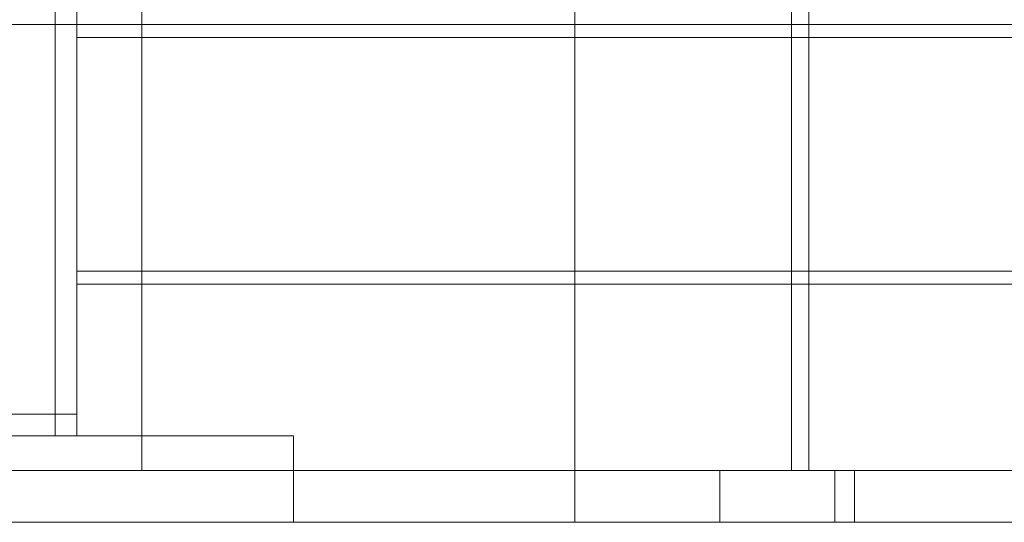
# Model space of a CAD drawing. Header units: millimetres. Extents: x -4395 to 65662, y -65530 to 6847.
# Tile 133 of 256: x -1278 to -1051, y -36000 to -35884. Entities that reach past the tile are written whole.
import ezdxf

# ---------------------------------------------------------------- set-up
doc = ezdxf.new("R2010")
doc.units = ezdxf.units.MM
for name, color, linetype, lineweight in [('COTAS_O', 1, 'Continuous', 0), ('frontal_C01', 7, 'Continuous', 0), ('frontal_C07', 7, 'Continuous', 0), ('frontal_dosificador', 7, 'Continuous', 0), ('frontal_secador', 7, 'Continuous', 0)]:
    doc.layers.add(name, color=color, linetype=linetype, lineweight=lineweight)
doc.dimstyles.new('R19_100', dxfattribs={"dimtxt": 250, "dimasz": 150, "dimexe": 150, "dimexo": 80, "dimgap": 100, "dimtad": 1, "dimtih": 1, "dimtoh": 1, "dimdsep": 46, "dimcen": 0.09, "dimadec": 0, "dimazin": 0, "dimtfac": 1, "dimtdec": 4, "dimtofl": 0, "dimtmove": 0, "dimatfit": 3, "dimfxl": 1, "dimtolj": 1, "dimtzin": 0, "dimarcsym": 0})

# ---------------------------------------------------------------- blocks, each defined once
blk = doc.blocks.new('DIM_R33_48')
at = {"layer": 'COTAS_O'}
for p, q in [((-1480, -33670), (-780, -33670)), ((-780, -33670), (-825, -33820)), ((-780, -36000), (-780, -33670)), ((-780, -33670), (-735, -33820)), ((-780, -36000), (-825, -35850)), ((-780, -36000), (-735, -35850)), ((-1480, -36000), (-780, -36000))]:
    blk.add_line(p, q, dxfattribs=at)
blk.add_text('2330 O', height=250, rotation=90, dxfattribs=at).set_placement((-880, -34835))
blk = doc.blocks.new('DIM_R33_49')
at = {"layer": 'COTAS_O'}
for p, q in [((-1480, -35300), (-1330, -35255)), ((490, -35300), (340, -35255)), ((-1480, -36000), (-1480, -35300)), ((-1480, -35300), (490, -35300)), ((-1480, -35300), (-1330, -35345)), ((490, -35300), (340, -35345)), ((490, -36000), (490, -35300))]:
    blk.add_line(p, q, dxfattribs=at)
blk.add_text('1970 O', height=250, dxfattribs=at).set_placement((-495, -35200))
blk = doc.blocks.new('DIM_R33_50')
at = {"layer": 'COTAS_O'}
for p, q in [((-1400, -33000), (-700, -33000)), ((-700, -33000), (-745, -33150)), ((-700, -36000), (-700, -33000)), ((-700, -33000), (-655, -33150)), ((-700, -36000), (-745, -35850)), ((-700, -36000), (-655, -35850)), ((-1400, -36000), (-700, -36000))]:
    blk.add_line(p, q, dxfattribs=at)
blk.add_text('3000 O', height=250, rotation=90, dxfattribs=at).set_placement((-800, -34500))
blk = doc.blocks.new('DIM_R33_51')
at = {"layer": 'COTAS_O'}
for p, q in [((-1400, -35300), (-1250, -35255)), ((1400, -35300), (1250, -35255)), ((-1400, -36000), (-1400, -35300)), ((-1400, -35300), (1400, -35300)), ((-1400, -35300), (-1250, -35345)), ((1400, -35300), (1250, -35345)), ((1400, -36000), (1400, -35300))]:
    blk.add_line(p, q, dxfattribs=at)
blk.add_text('2800 O', height=250, dxfattribs=at).set_placement((0, -35200))

msp = doc.modelspace()

# ---------------------------------------------------------------- linework, layer by layer
at = {"layer": 'frontal_C01'}
for p, q in [((-1100, -35988), (-1100, -33816.606)), ((-1096, -35988), (-1096, -33816.606)), ((-1150, -35988), (-970, -35988)), ((-1150, -36000), (-1150, -35988)), ((-1100, -35988), (-1096, -35988)), ((-1100, -35988), (-1020, -35988)), ((-1024, -35988), (-1096, -35988)), ((-1150, -36000), (-970, -36000))]:
    msp.add_line(p, q, dxfattribs=at)
at = {"layer": 'frontal_C07'}
for p, q in [((-1085.458, -35988), (-1116.54, -35988)), ((-1116.54, -35988), (-939.244, -35988)), ((-1116.54, -36000), (-1116.54, -35988)), ((-908.162, -35988), (-1085.458, -35988)), ((-1085.458, -35988), (-1085.458, -36000)), ((-939.244, -36000), (-1116.54, -36000)), ((-1116.54, -36000), (-1085.458, -36000)), ((-1085.458, -36000), (-908.162, -36000))]:
    msp.add_line(p, q, dxfattribs=at)
at = {"layer": 'frontal_dosificador'}
for p, q in [((-1250, -35988), (-1250, -33800)), ((-1150, -35988), (-1150, -33800)), ((-1090, -35988), (-1310, -35988)), ((-1150, -35988), (-1250, -35988)), ((-1090, -36000), (-1090, -35988)), ((-1090, -36000), (-1310, -36000))]:
    msp.add_line(p, q, dxfattribs=at)
at = {"layer": 'frontal_secador'}
for p, q in [((-1270, -35980), (-1270, -33075)), ((-1265, -35980), (-1265, -33075)), ((-1265, -35885), (-1265, -35880)), ((-1325, -35885), (-1265, -35885)), ((-1270, -35885), (-1265, -35885)), ((-1270, -35975), (-1270, -35885)), ((-1265, -35885), (1265, -35885)), ((-1265, -35888), (-1265, -35885)), ((-1265, -35975), (-1265, -35885)), ((-1265, -35888), (1265, -35888)), ((-1265, -35942), (-1265, -35888)), ((-1265, -35942), (1265, -35942)), ((-1265, -35945), (-1265, -35942)), ((-1265, -35945), (1265, -35945)), ((-1325, -35975), (-1265, -35975)), ((-1270, -35975), (-1265, -35975)), ((-1265, -35980), (-1265, -35975)), ((-1375, -35980), (-1215, -35980)), ((-1325, -35980), (-1265, -35980)), ((-1320, -35980), (-1270, -35980)), ((-1270, -35980), (-1265, -35980)), ((-1215, -36000), (-1215, -35980)), ((-1400, -36000), (1400, -36000)), ((-1375, -36000), (-1215, -36000))]:
    msp.add_line(p, q, dxfattribs=at)

# ---------------------------------------------------------------- dimensions: what is measured, and where the dimension line sits
at = {"layer": 'COTAS_O'}
for p1, p2, distance, picture, middle in [((-1400, -36000), (-1400, -33000), -700, 'DIM_R33_50', (-700, -34500)), ((-1480, -36000), (-1480, -33670), -700, 'DIM_R33_48', (-780, -34835)), ((-1480, -36000), (490, -36000), 700, 'DIM_R33_49', (-495, -35300)), ((-1400, -36000), (1400, -36000), 700, 'DIM_R33_51', (0, -35300))]:
    dim = msp.add_aligned_dim(p1=p1, p2=p2, distance=distance, text='<> O', dimstyle='R19_100', dxfattribs=at)
    dim.commit()
    dim.dimension.update_dxf_attribs({"geometry": picture, "text_midpoint": middle})

doc.saveas('drawing.dxf')
